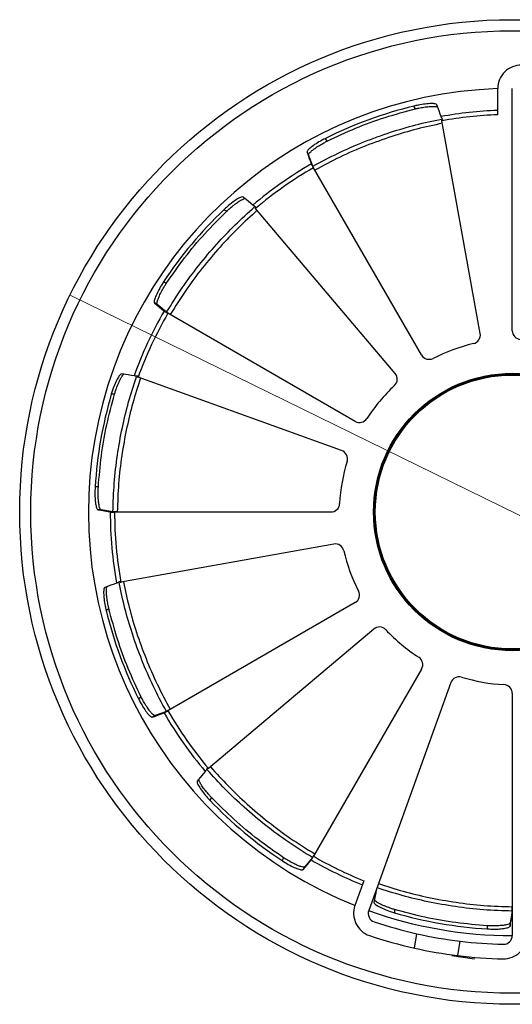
# Model space of a CAD drawing. Header units: millimetres. Extents: x 69 to 138, y 38 to 186.
# Tile 3 of 5: x 69 to 91, y 141 to 186. Entities that reach past the tile are written whole.
import ezdxf

# ---------------------------------------------------------------- set-up
doc = ezdxf.new("R2010")
doc.units = ezdxf.units.MM
doc.styles.add('SLDTEXTSTYLE0', font='TXT', dxfattribs={"width": 0.75})
doc.dimstyles.new('SLDDIMSTYLE1', dxfattribs={"dimtxt": 3.5, "dimasz": 3.302, "dimexe": 0, "dimexo": 0.0625, "dimgap": 0.875, "dimtad": 1, "dimlfac": 5, "dimrnd": 1e-09, "dimzin": 12, "dimdsep": 46, "dimtxsty": 'SLDTEXTSTYLE0', "dimblk1": 'NONE', "dimsah": 1, "dimcen": 0, "dimadec": 0, "dimazin": 3, "dimtfac": 1, "dimtmove": 0, "dimatfit": 3, "dimldrblk": 'NONE', "dimfxl": 0, "dimfrac": 2, "dimtolj": 1, "dimtzin": 12, "dimarcsym": 0})

# ---------------------------------------------------------------- blocks, each defined once
blk = doc.blocks.new('_D_1')
at = {"color": 7, "linetype": 'Continuous', "lineweight": 18}
for q in [(71.315, 173.675), (135.526, 142.184)]:
    blk.add_line((111.538, 153.949), q, dxfattribs=at)
blk.add_solid([(111.538, 153.949), (114.279, 152.039), (114.726, 152.951)], dxfattribs=at)
at = {"color": 7, "linetype": 'Continuous', "lineweight": 18, "char_height": 3.5, "attachment_point": 1, "rotation": 333.8757, "style": 'SLDTEXTSTYLE0'}
for s, insert in [('%%c', (125.805, 151.97)), ('224', (130.567, 149.694))]:
    blk.add_mtext(s, dxfattribs=dict(at, insert=insert))
blk = doc.blocks.new('_None')

msp = doc.modelspace()

# ---------------------------------------------------------------- linework, layer by layer
at = {"color": 7, "linetype": 'Continuous', "lineweight": 25}
for p, q in [((90.7644, 181.8841), (90.7644, 183.0816)), ((91.4264, 172.0621), (91.4264, 183.0816)), ((87.021, 182.1545), (86.948, 182.281)), ((91.4264, 182.0937), (91.4311, 182.0937)), ((91.4291, 182.067), (91.4264, 182.067)), ((88.2207, 181.6442), (88.2693, 181.653)), ((89.9667, 171.9319), (88.2267, 181.6109)), ((83.0015, 180.684), (82.9285, 180.8104)), ((82.1658, 180.0578), (82.0928, 180.1842)), ((82.3544, 179.5424), (82.1658, 180.0578)), ((82.2894, 179.6468), (82.3011, 179.6226)), ((82.3011, 179.6226), (82.2988, 179.6213)), ((82.3023, 179.6233), (82.3011, 179.6226)), ((87.3013, 170.9567), (82.3842, 179.4733)), ((78.4398, 177.4943), (78.3134, 177.5673)), ((79.7339, 177.6523), (79.7716, 177.6842)), ((86.1022, 170.1141), (79.7558, 177.6264)), ((75.6941, 174.2111), (75.5677, 174.2841)), ((75.2835, 173.2509), (75.157, 173.3239)), ((75.7045, 172.8989), (75.2835, 173.2509)), ((75.5961, 172.9568), (75.6182, 172.9417)), ((75.6182, 172.9417), (75.6169, 172.9394)), ((75.6189, 172.9429), (75.6182, 172.9417)), ((84.2814, 167.9369), (75.7648, 172.854)), ((74.3802, 169.9517), (74.3968, 169.9982)), ((83.6643, 166.6076), (74.412, 169.9403)), ((73.3384, 169.1679), (73.1924, 169.1679)), ((72.6022, 164.9517), (72.4562, 164.9517)), ((72.7266, 163.9149), (72.5806, 163.9149)), ((73.2673, 163.8205), (72.7266, 163.9149)), ((73.1444, 163.8164), (73.1711, 163.8144)), ((73.1711, 163.8158), (73.1711, 163.8144)), ((73.1711, 163.8144), (73.1711, 163.8117)), ((73.1711, 163.8117), (73.342, 163.8117)), ((83.1761, 163.8117), (73.342, 163.8117)), ((83.3063, 162.352), (73.6273, 160.612)), ((73.5939, 160.606), (73.5851, 160.6546)), ((84.2814, 159.6866), (75.7648, 154.7695)), ((73.0836, 159.4063), (72.9572, 159.3333)), ((85.124, 158.4875), (77.6118, 152.1411)), ((87.3013, 156.6668), (82.3842, 148.1502)), ((88.6305, 156.0496), (84.8962, 145.6821)), ((91.4264, 155.5614), (91.4264, 144.5419)), ((74.5542, 155.3869), (74.4277, 155.3139)), ((75.6958, 154.7397), (75.1804, 154.5511)), ((75.5914, 154.6748), (75.6156, 154.6864)), ((75.6149, 154.6876), (75.6156, 154.6864)), ((75.1804, 154.5512), (75.0539, 154.4782)), ((77.5859, 152.1193), (77.554, 152.157)), ((77.6118, 152.1411), (77.5859, 152.1193)), ((77.7438, 150.8251), (77.6708, 150.6987)), ((81.0271, 148.0795), (80.9541, 147.9531)), ((82.3393, 148.0898), (81.9872, 147.6688)), ((82.2814, 147.9814), (82.2965, 148.0035)), ((82.2953, 148.0042), (82.2965, 148.0035)), ((81.9872, 147.6688), (81.9142, 147.5424)), ((84.6792, 147.0331), (84.2734, 145.9065)), ((85.2309, 146.6115), (85.2353, 146.6099)), ((86.0702, 145.7237), (86.0702, 145.5777)), ((91.4177, 145.6526), (91.3233, 145.112)), ((91.4224, 145.5565), (91.4224, 145.8502)), ((91.4217, 145.5298), (91.4238, 145.5565)), ((91.4264, 145.5298), (91.4217, 145.5298)), ((91.4224, 145.5565), (91.4238, 145.5565)), ((91.4238, 145.5565), (91.4264, 145.5565)), ((90.2864, 144.9875), (90.2864, 144.8415)), ((91.3233, 145.112), (91.3233, 144.966)), ((86.9761, 143.9687), (87.0901, 144.6216)), ((88.9467, 143.6275), (89.0608, 144.2805))]:
    msp.add_line(p, q, dxfattribs=at)
at = {"color": 7, "linetype": 'Continuous'}
msp.add_line((89.7119, 143.468), (88.674, 143.6247), dxfattribs=at)
at = {"color": 7, "linetype": 'Continuous', "lineweight": 25, "flags": 128}
for points in [[(88.1871, 181.8045), (88.1449, 181.9198), (88.0934, 182.0605), (87.9905, 182.3419)], [(88.2267, 181.6109), (88.2259, 181.6151), (88.2252, 181.6193), (88.2244, 181.6234), (88.2237, 181.6276), (88.2229, 181.6318), (88.2222, 181.6359), (88.2214, 181.6401), (88.2207, 181.6442)], [(82.0928, 180.1842), (82.1443, 180.0435), (82.1958, 179.9028), (82.2894, 179.6468)], [(82.2988, 179.6213), (82.3061, 179.6086), (82.3147, 179.5937), (82.3245, 179.5768), (82.3352, 179.5582), (82.3467, 179.5382), (82.3589, 179.5172), (82.3714, 179.4955), (82.3842, 179.4733)], [(79.6247, 177.7743), (79.5306, 177.853), (79.4156, 177.9492), (79.1857, 178.1414)], [(79.7558, 177.6264), (79.753, 177.6296), (79.7503, 177.6329), (79.7476, 177.6361), (79.7448, 177.6394), (79.7421, 177.6426), (79.7394, 177.6458), (79.7366, 177.649), (79.7339, 177.6523)], [(75.157, 173.3239), (75.272, 173.2278), (75.3869, 173.1317), (75.5961, 172.9568)], [(75.6169, 172.9394), (75.6296, 172.9321), (75.6445, 172.9234), (75.6614, 172.9137), (75.68, 172.903), (75.6999, 172.8914), (75.721, 172.8793), (75.7427, 172.8667), (75.7648, 172.854)], [(74.2246, 170.0028), (74.1037, 170.0239), (73.956, 170.0497), (73.6608, 170.1013)], [(74.412, 169.9403), (74.408, 169.9417), (74.404, 169.9431), (74.4, 169.9446), (74.3961, 169.946), (74.3921, 169.9475), (74.3881, 169.9489), (74.3841, 169.9503), (74.3802, 169.9517)], [(72.5806, 163.9149), (72.7282, 163.8891), (72.8758, 163.8633), (73.1444, 163.8164)], [(73.4337, 160.5725), (73.3184, 160.5303), (73.1776, 160.4788), (72.8962, 160.3758)], [(73.6273, 160.612), (73.6231, 160.6113), (73.6189, 160.6105), (73.6147, 160.6098), (73.6105, 160.609), (73.6064, 160.6083), (73.6022, 160.6075), (73.5981, 160.6068), (73.5939, 160.606)], [(75.0539, 154.4782), (75.1946, 154.5296), (75.3353, 154.5811), (75.5914, 154.6748)], [(75.6156, 154.6864), (75.6157, 154.6861), (75.6159, 154.6858), (75.616, 154.6856), (75.6162, 154.6853), (75.6164, 154.685), (75.6165, 154.6847), (75.6167, 154.6844), (75.6169, 154.6841)], [(75.6169, 154.6841), (75.6296, 154.6915), (75.6445, 154.7001), (75.6614, 154.7098), (75.68, 154.7205), (75.6999, 154.7321), (75.721, 154.7442), (75.7427, 154.7568), (75.7648, 154.7695)], [(77.4639, 152.0101), (77.3851, 151.9159), (77.289, 151.8009), (77.0967, 151.5711)], [(81.9142, 147.5424), (82.0103, 147.6573), (82.1065, 147.7723), (82.2814, 147.9814)], [(82.2965, 148.0035), (82.2968, 148.0034), (82.297, 148.0032), (82.2973, 148.0031), (82.2976, 148.0029), (82.2979, 148.0027), (82.2982, 148.0026), (82.2985, 148.0024), (82.2988, 148.0022)], [(82.2988, 148.0022), (82.3061, 148.0149), (82.3147, 148.0298), (82.3245, 148.0467), (82.3352, 148.0653), (82.3467, 148.0853), (82.3589, 148.1063), (82.3714, 148.1281), (82.3842, 148.1502)], [(85.2353, 146.6099), (85.2142, 146.489), (85.1884, 146.3414), (85.1369, 146.0462)], [(91.3233, 144.966), (91.3491, 145.1136), (91.3748, 145.2612), (91.4217, 145.5298)]]:
    msp.add_lwpolyline(points, dxfattribs=at)
at = {"color": 7, "linetype": 'Continuous', "lineweight": 25}
for radius in [22.4, 21.896, 6.31, 6.27, 6.23]:
    msp.add_circle((91.4264, 163.8118), radius, dxfattribs=at)
for centre, radius, start, end in [((91.8264, 183.0816), 1.062, 88.81084, 180), ((91.4264, 163.8118), 19.274, 91.96831, 248.22284), ((91.4264, 163.8118), 19.0044, 103.63006, 116.5611), ((91.4264, 163.8118), 18.282, 92.07516, 100.20578), ((91.4264, 163.8118), 18.0845, 92.09784, 100.19116), ((91.4264, 163.8118), 18.282, 119.98538, 130.20578), ((91.4264, 163.8118), 18.0845, 120, 130.19116), ((91.4264, 163.8118), 19.0044, 133.63006, 146.5611), ((91.4264, 163.8118), 18.282, 149.98538, 160.20578), ((91.4264, 163.8118), 18.0845, 150, 160.19116), ((91.8264, 172.0621), 0.4, 180, 267.2243), ((89.573, 171.8611), 0.4, 282.96686, 10.19116), ((91.4264, 163.8118), 7.86, 102.96686, 117.2243), ((87.6477, 171.1567), 0.4, 210, 297.2243), ((85.7966, 169.856), 0.4, 312.96686, 40.19116), ((91.4264, 163.8118), 7.86, 132.96686, 147.2243), ((91.4264, 163.8118), 19.0044, 163.63006, 176.5611), ((84.4814, 168.2833), 0.4, 240, 327.2243), ((83.5287, 166.2313), 0.4, 342.96686, 70.19116), ((91.4264, 163.8118), 7.86, 162.96686, 177.2243), ((83.1761, 164.2118), 0.4, 270, 357.2243), ((91.4264, 163.8118), 18.282, 179.98538, 190.20578), ((91.4264, 163.8118), 18.0845, 180, 190.19116), ((83.377, 161.9583), 0.4, 12.96686, 100.19116), ((91.4264, 163.8118), 7.86, 192.96686, 207.2243), ((84.0814, 160.033), 0.4, 300, 27.2243), ((91.4264, 163.8118), 19.0044, 193.63006, 206.5611), ((85.3822, 158.1819), 0.4, 42.96686, 130.19116), ((91.4264, 163.8118), 7.86, 222.96686, 237.2243), ((86.9548, 156.8668), 0.4, 330, 57.2243), ((89.0068, 155.9141), 0.4, 72.96686, 160.19116), ((91.4264, 163.8118), 7.86, 252.96686, 267.2243), ((91.0264, 155.5614), 0.4, 0, 87.2243), ((91.4264, 163.8118), 18.282, 209.98538, 220.20578), ((91.4264, 163.8118), 18.0845, 210, 220.19116), ((91.4264, 163.8118), 19.0044, 223.63006, 236.5611), ((91.4264, 163.8118), 18.282, 239.98538, 248.116), ((91.4264, 163.8118), 18.0845, 240, 248.09332), ((85.2725, 145.5466), 1.062, 160.19116, 251.38032), ((85.2725, 145.5466), 0.4, 160.19116, 251.38032), ((91.4264, 163.8118), 19.274, 250.19122, 269.99994), ((91.4264, 163.8118), 19.674, 251.38032, 257.26689), ((91.4264, 163.8118), 19.0044, 253.63006, 266.5611), ((91.4264, 163.8118), 20.336, 251.38032, 257.35904), ((91.4264, 163.8118), 19.674, 257.26689, 263.09393), ((91.4264, 163.8118), 19.674, 263.09393, 268.81084), ((91.0264, 144.5419), 1.062, 268.81084, 0), ((91.0264, 144.5419), 0.4, 268.81084, 0), ((91.4264, 163.8118), 20.336, 257.35904, 262.99623), ((91.4264, 163.8118), 20.336, 262.99623, 268.81084)]:
    msp.add_arc(centre, radius, start, end, dxfattribs=at)
for points, knots in [([(87.9905, 182.3419), (87.9725, 182.357), (87.9366, 182.3871), (87.745, 182.3993), (87.4744, 182.3805), (87.1914, 182.3366), (87.0136, 182.296), (86.948, 182.281)], [0, 0, 0, 0, 0.217278, 0.4342838, 0.6567655, 0.8732014, 1, 1, 1, 1]), ([(83.0015, 180.684), (83.4325, 180.8874), (84.2945, 181.2943), (85.6394, 181.7864), (86.5605, 182.0318), (87.021, 182.1545)], [0, 0, 0, 0, 0.3332991, 0.6667112, 1, 1, 1, 1]), ([(87.0209, 182.1546), (87.073, 182.1667), (87.203, 182.1968), (87.3774, 182.2273), (87.5319, 182.2484), (87.6428, 182.2598), (87.7314, 182.2657), (87.8018, 182.268), (87.8584, 182.2678), (87.9322, 182.2644), (87.9948, 182.257), (88.0198, 182.2452), (88.0271, 182.2418)], [0, 0, 0, 0, 0.115314, 0.2882419, 0.3938251, 0.4899732, 0.5766004, 0.645737, 0.7109851, 0.7723695, 0.9331141, 1, 1, 1, 1]), ([(82.3544, 179.5423), (82.7377, 179.7475), (83.496, 180.1532), (84.6785, 180.6638), (85.8561, 181.0903), (87.035, 181.4405), (87.8192, 181.6082), (88.212, 181.6923)], [0, 0, 0, 0, 0.2081335, 0.411682, 0.6160732, 0.8076757, 1, 1, 1, 1]), ([(88.247, 181.4978), (87.8602, 181.4146), (87.085, 181.2479), (85.9207, 180.9017), (84.7539, 180.4793), (83.5824, 179.9741), (82.8293, 179.572), (82.4491, 179.369)], [0, 0, 0, 0, 0.1913811, 0.3834791, 0.5870977, 0.7915411, 1, 1, 1, 1]), ([(88.2693, 181.653), (88.2576, 181.6737), (88.2341, 181.715), (88.2066, 181.7651), (88.1913, 181.7945), (88.1882, 181.8019), (88.1871, 181.8045)], [0, 0, 0, 0, 0.2863062, 0.57308, 0.8469449, 1, 1, 1, 1]), ([(82.9285, 180.8104), (82.8276, 180.7572), (82.626, 180.651), (82.3677, 180.4816), (82.1811, 180.332), (82.0931, 180.2307), (82.0929, 180.197), (82.0928, 180.1842)], [0, 0, 0, 0, 0.2140056, 0.4276362, 0.6480085, 0.866373, 1, 1, 1, 1]), ([(82.1658, 180.0578), (82.1649, 180.0661), (82.163, 180.0848), (82.1913, 180.1326), (82.2583, 180.2056), (82.3534, 180.2855), (82.4545, 180.3602), (82.5458, 180.4229), (82.6806, 180.5087), (82.8364, 180.5995), (82.9552, 180.6604), (83.0015, 180.6841)], [0, 0, 0, 0, 0.0912772, 0.2045422, 0.3400858, 0.4986406, 0.5681643, 0.6517642, 0.7493794, 0.902461, 1, 1, 1, 1]), ([(82.4491, 179.369), (82.4379, 179.3885), (82.4155, 179.4275), (82.3864, 179.4798), (82.365, 179.5198), (82.3564, 179.5372), (82.3547, 179.5416), (82.3544, 179.5423)], [0, 0, 0, 0, 0.2385326, 0.4770713, 0.7155917, 0.9541544, 1, 1, 1, 1]), ([(79.1857, 178.1414), (79.1626, 178.1455), (79.1165, 178.1535), (78.9444, 178.0684), (78.7195, 177.9167), (78.4963, 177.7372), (78.3627, 177.6132), (78.3134, 177.5673)], [0, 0, 0, 0, 0.217278, 0.4342836, 0.6567656, 0.8732007, 1, 1, 1, 1]), ([(78.4397, 177.4944), (78.4787, 177.5309), (78.5763, 177.622), (78.712, 177.7356), (78.8353, 177.8311), (78.9257, 177.8964), (78.9995, 177.9459), (79.0593, 177.983), (79.1084, 178.0112), (79.174, 178.0451), (79.2319, 178.07), (79.2595, 178.0723), (79.2676, 178.073)], [0, 0, 0, 0, 0.1153126, 0.2882406, 0.3938243, 0.4899731, 0.5766001, 0.6457371, 0.7109848, 0.7723692, 0.9331141, 1, 1, 1, 1]), ([(75.6941, 174.2111), (75.9656, 174.6027), (76.5087, 175.3862), (77.4274, 176.4847), (78.1024, 177.1578), (78.4398, 177.4943)], [0, 0, 0, 0, 0.3332996, 0.6667114, 1, 1, 1, 1]), ([(75.7045, 172.8988), (75.9359, 173.2712), (76.3908, 174.0032), (77.16, 175.0363), (77.9643, 175.9916), (78.8089, 176.883), (79.4042, 177.4204), (79.7024, 177.6896)], [0, 0, 0, 0, 0.2098692, 0.4125552, 0.6160733, 0.8076757, 1, 1, 1, 1]), ([(79.8299, 177.5386), (79.5365, 177.2731), (78.9486, 176.7412), (78.1146, 175.8606), (77.3175, 174.9142), (76.5552, 173.8912), (76.103, 173.165), (75.8732, 172.796)], [0, 0, 0, 0, 0.191381, 0.3834794, 0.5862349, 0.7898049, 1, 1, 1, 1]), ([(79.7716, 177.6842), (79.7511, 177.6962), (79.7102, 177.7202), (79.6613, 177.7499), (79.6334, 177.7678), (79.627, 177.7726), (79.6247, 177.7743)], [0, 0, 0, 0, 0.2862972, 0.5730784, 0.8469424, 1, 1, 1, 1]), ([(75.5677, 174.2841), (75.5069, 174.1876), (75.3855, 173.9947), (75.2464, 173.7189), (75.1596, 173.496), (75.134, 173.3644), (75.1507, 173.335), (75.157, 173.3239)], [0, 0, 0, 0, 0.214007, 0.4276376, 0.6480099, 0.8663728, 1, 1, 1, 1]), ([(75.2835, 173.2509), (75.2785, 173.2577), (75.2675, 173.2729), (75.2682, 173.3285), (75.2897, 173.4252), (75.3321, 173.5419), (75.3823, 173.6572), (75.43, 173.7571), (75.5038, 173.8988), (75.5934, 174.0554), (75.6658, 174.1675), (75.694, 174.2112)], [0, 0, 0, 0, 0.0912773, 0.2045421, 0.3400853, 0.4986402, 0.5681649, 0.6517641, 0.7493789, 0.9024624, 1, 1, 1, 1]), ([(75.8732, 172.796), (75.8538, 172.8073), (75.8149, 172.8299), (75.7635, 172.8607), (75.725, 172.8846), (75.7089, 172.8954), (75.7051, 172.8983), (75.7045, 172.8988)], [0, 0, 0, 0, 0.23853983, 0.47707524, 0.71559177, 0.95415517, 1, 1, 1, 1]), ([(73.6608, 170.1013), (73.6388, 170.0932), (73.5948, 170.0771), (73.4884, 169.9174), (73.3694, 169.6736), (73.2659, 169.4065), (73.2122, 169.2323), (73.1924, 169.1679)], [0, 0, 0, 0, 0.2172783, 0.4342839, 0.6567634, 0.8731999, 1, 1, 1, 1]), ([(73.2673, 163.8204), (73.2813, 164.255), (73.3091, 165.1146), (73.4581, 166.3939), (73.6776, 167.627), (73.9638, 168.823), (74.2106, 169.5861), (74.3342, 169.9683)], [0, 0, 0, 0, 0.2081337, 0.4116826, 0.6160737, 0.807676, 1, 1, 1, 1]), ([(73.3383, 169.1679), (73.3538, 169.219), (73.3928, 169.3467), (73.4535, 169.5129), (73.5125, 169.6573), (73.5581, 169.759), (73.5973, 169.8388), (73.6306, 169.9009), (73.659, 169.9498), (73.6988, 170.012), (73.7365, 170.0625), (73.7592, 170.0783), (73.7659, 170.0829)], [0, 0, 0, 0, 0.115315, 0.2882417, 0.3938249, 0.4899734, 0.5766001, 0.6457362, 0.7109848, 0.7723693, 0.9331143, 1, 1, 1, 1]), ([(74.5201, 169.9013), (74.3988, 169.5247), (74.1556, 168.7701), (73.8732, 167.5887), (73.6556, 166.3669), (73.5074, 165.0999), (73.4791, 164.2466), (73.4648, 163.8158)], [0, 0, 0, 0, 0.1913807, 0.3834789, 0.587098, 0.7915413, 1, 1, 1, 1]), ([(74.3968, 169.9982), (74.3731, 169.9984), (74.3256, 169.9987), (74.2685, 170), (74.2353, 170.0015), (74.2274, 170.0025), (74.2246, 170.0028)], [0, 0, 0, 0, 0.28629901, 0.57307676, 0.84694414, 1, 1, 1, 1]), ([(74.3342, 169.9683), (74.3425, 169.9653), (74.3579, 169.9598), (74.3732, 169.9543), (74.3802, 169.9517)], [0, 0, 0, 0, 0.5414265, 1, 1, 1, 1]), ([(72.6022, 164.9517), (72.6415, 165.4266), (72.7201, 166.3767), (72.9664, 167.7874), (73.2144, 168.7078), (73.3384, 169.1679)], [0, 0, 0, 0, 0.33330022, 0.66671105, 1, 1, 1, 1]), ([(72.4562, 164.9517), (72.4518, 164.8377), (72.443, 164.61), (72.4606, 164.3016), (72.4968, 164.0652), (72.5405, 163.9383), (72.5696, 163.9213), (72.5806, 163.9149)], [0, 0, 0, 0, 0.2140036, 0.427636, 0.6480079, 0.866373, 1, 1, 1, 1]), ([(72.7266, 163.9149), (72.719, 163.9183), (72.7018, 163.9259), (72.6746, 163.9744), (72.6449, 164.0689), (72.6232, 164.1912), (72.6091, 164.3161), (72.6004, 164.4265), (72.5935, 164.5861), (72.5928, 164.7665), (72.5995, 164.8998), (72.6021, 164.9517)], [0, 0, 0, 0, 0.0912775, 0.2045424, 0.3400868, 0.4986416, 0.5681637, 0.6517646, 0.7493808, 0.9024633, 1, 1, 1, 1]), ([(73.4648, 163.8158), (73.4423, 163.8159), (73.3974, 163.816), (73.3375, 163.8169), (73.2921, 163.8183), (73.2728, 163.8196), (73.2681, 163.8203), (73.2673, 163.8205)], [0, 0, 0, 0, 0.2385377, 0.4770746, 0.7155907, 0.954156, 1, 1, 1, 1]), ([(73.0835, 159.4063), (73.0715, 159.4583), (73.0414, 159.5883), (73.0109, 159.7627), (72.9898, 159.9172), (72.9784, 160.0281), (72.9724, 160.1168), (72.9702, 160.1872), (72.9704, 160.2438), (72.9738, 160.3175), (72.9812, 160.3801), (72.9929, 160.4051), (72.9964, 160.4125)], [0, 0, 0, 0, 0.1153126, 0.2882422, 0.3938235, 0.4899746, 0.5766017, 0.6457382, 0.7109859, 0.7723691, 0.9331142, 1, 1, 1, 1]), ([(73.5851, 160.6546), (73.5645, 160.6429), (73.5232, 160.6195), (73.473, 160.592), (73.4436, 160.5767), (73.4363, 160.5736), (73.4337, 160.5725)], [0, 0, 0, 0, 0.2862979, 0.5730773, 0.8469441, 1, 1, 1, 1]), ([(75.6958, 154.7397), (75.4907, 155.1231), (75.0849, 155.8813), (74.5743, 157.0638), (74.1479, 158.2414), (73.7977, 159.4203), (73.6299, 160.2045), (73.5459, 160.5974)], [0, 0, 0, 0, 0.208134, 0.4116823, 0.6160731, 0.8076754, 1, 1, 1, 1]), ([(73.7404, 160.6323), (73.8235, 160.2455), (73.9902, 159.4704), (74.3364, 158.306), (74.7589, 157.1392), (75.264, 155.9678), (75.6662, 155.2147), (75.8692, 154.8345)], [0, 0, 0, 0, 0.1913815, 0.3834795, 0.587098, 0.7915419, 1, 1, 1, 1]), ([(72.8962, 160.3758), (72.8812, 160.3579), (72.8511, 160.322), (72.8388, 160.1304), (72.8577, 159.8597), (72.9016, 159.5767), (72.9422, 159.399), (72.9572, 159.3333)], [0, 0, 0, 0, 0.2172779, 0.4342825, 0.6567642, 0.8732014, 1, 1, 1, 1]), ([(74.5542, 155.3869), (74.3508, 155.8178), (73.9438, 156.6799), (73.4518, 158.0248), (73.2063, 158.9459), (73.0836, 159.4063)], [0, 0, 0, 0, 0.3332988, 0.6667114, 1, 1, 1, 1]), ([(74.4277, 155.3139), (74.4809, 155.213), (74.5872, 155.0114), (74.7566, 154.7531), (74.9062, 154.5664), (75.0074, 154.4784), (75.0411, 154.4782), (75.0539, 154.4782)], [0, 0, 0, 0, 0.2140065, 0.4276374, 0.6480089, 0.8663733, 1, 1, 1, 1]), ([(75.1804, 154.5511), (75.172, 154.5503), (75.1534, 154.5483), (75.1055, 154.5767), (75.0326, 154.6437), (74.9527, 154.7387), (74.878, 154.8399), (74.8153, 154.9312), (74.7294, 155.0659), (74.6387, 155.2218), (74.5778, 155.3406), (74.5541, 155.3868)], [0, 0, 0, 0, 0.0912772, 0.2045424, 0.3400858, 0.4986422, 0.5681635, 0.6517639, 0.7493812, 0.9024606, 1, 1, 1, 1]), ([(75.8692, 154.8345), (75.8497, 154.8233), (75.8107, 154.8009), (75.7584, 154.7718), (75.7184, 154.7503), (75.701, 154.7418), (75.6966, 154.74), (75.6958, 154.7397)], [0, 0, 0, 0, 0.2385382, 0.4770736, 0.7155941, 0.9541562, 1, 1, 1, 1]), ([(77.554, 152.157), (77.542, 152.1365), (77.5179, 152.0955), (77.4882, 152.0467), (77.4704, 152.0187), (77.4656, 152.0124), (77.4639, 152.0101)], [0, 0, 0, 0, 0.2863114, 0.5730779, 0.8469452, 1, 1, 1, 1]), ([(82.3393, 148.0899), (81.967, 148.3213), (81.2349, 148.7761), (80.2019, 149.5453), (79.2466, 150.3497), (78.3552, 151.1943), (77.8178, 151.7896), (77.5486, 152.0878)], [0, 0, 0, 0, 0.2098688, 0.4125551, 0.6160733, 0.8076754, 1, 1, 1, 1]), ([(77.6995, 152.2153), (77.965, 151.9219), (78.4969, 151.3339), (79.3776, 150.4999), (80.324, 149.7028), (81.3469, 148.9405), (82.0732, 148.4883), (82.4421, 148.2586)], [0, 0, 0, 0, 0.1913812, 0.3834795, 0.5862352, 0.7898056, 1, 1, 1, 1]), ([(77.0967, 151.5711), (77.0927, 151.548), (77.0846, 151.5018), (77.1698, 151.3298), (77.3214, 151.1048), (77.5009, 150.8817), (77.625, 150.7481), (77.6708, 150.6987)], [0, 0, 0, 0, 0.2172787, 0.4342843, 0.6567666, 0.8732006, 1, 1, 1, 1]), ([(77.7437, 150.825), (77.7073, 150.8641), (77.6162, 150.9616), (77.5026, 151.0974), (77.4071, 151.2207), (77.3418, 151.311), (77.2923, 151.3848), (77.2551, 151.4447), (77.227, 151.4938), (77.1931, 151.5593), (77.1682, 151.6172), (77.1659, 151.6448), (77.1652, 151.6529)], [0, 0, 0, 0, 0.1153125, 0.2882436, 0.3938258, 0.4899735, 0.5766022, 0.6457376, 0.7109844, 0.7723688, 0.9331145, 1, 1, 1, 1]), ([(81.0271, 148.0795), (80.6354, 148.351), (79.852, 148.8941), (78.7534, 149.8128), (78.0803, 150.4877), (77.7438, 150.8251)], [0, 0, 0, 0, 0.3332989, 0.6667116, 1, 1, 1, 1]), ([(80.9541, 147.9531), (81.0506, 147.8923), (81.2434, 147.7708), (81.5193, 147.6318), (81.7421, 147.545), (81.8738, 147.5194), (81.9031, 147.5361), (81.9142, 147.5424)], [0, 0, 0, 0, 0.2140057, 0.4276368, 0.6480085, 0.8663729, 1, 1, 1, 1]), ([(81.9872, 147.6688), (81.9804, 147.6639), (81.9653, 147.6529), (81.9097, 147.6535), (81.813, 147.6751), (81.6962, 147.7174), (81.581, 147.7677), (81.481, 147.8154), (81.3393, 147.8892), (81.1828, 147.9787), (81.0706, 148.0512), (81.027, 148.0794)], [0, 0, 0, 0, 0.0912772, 0.2045424, 0.340086, 0.4986413, 0.5681637, 0.6517639, 0.7493787, 0.9024609, 1, 1, 1, 1]), ([(82.4421, 148.2586), (82.4308, 148.2391), (82.4082, 148.2003), (82.3775, 148.1489), (82.3536, 148.1103), (82.3428, 148.0942), (82.3398, 148.0905), (82.3393, 148.0899)], [0, 0, 0, 0, 0.2385382, 0.4770806, 0.7155921, 0.9541574, 1, 1, 1, 1]), ([(91.4177, 145.6527), (90.9831, 145.6667), (90.1236, 145.6944), (88.8443, 145.8435), (87.6112, 146.0629), (86.4151, 146.3491), (85.6521, 146.5959), (85.2699, 146.7196)], [0, 0, 0, 0, 0.2081335, 0.4116821, 0.6160734, 0.8076756, 1, 1, 1, 1]), ([(85.3368, 146.9055), (85.7134, 146.7841), (86.4681, 146.5409), (87.6495, 146.2585), (88.8712, 146.041), (90.1383, 145.8928), (90.9916, 145.8645), (91.4224, 145.8502)], [0, 0, 0, 0, 0.191381, 0.3834791, 0.5870977, 0.7915411, 1, 1, 1, 1]), ([(86.0702, 145.7236), (86.0191, 145.7392), (85.8915, 145.7781), (85.7252, 145.8389), (85.5808, 145.8979), (85.4791, 145.9435), (85.3994, 145.9826), (85.3373, 146.0159), (85.2883, 146.0444), (85.2262, 146.0842), (85.1757, 146.1219), (85.1599, 146.1446), (85.1552, 146.1513)], [0, 0, 0, 0, 0.1153135, 0.2882415, 0.3938244, 0.4899731, 0.5765998, 0.6457372, 0.7109846, 0.7723696, 0.9331134, 1, 1, 1, 1]), ([(85.1369, 146.0462), (85.1449, 146.0242), (85.161, 145.9802), (85.3208, 145.8737), (85.5646, 145.7548), (85.8316, 145.6513), (86.0059, 145.5976), (86.0702, 145.5777)], [0, 0, 0, 0, 0.2172778, 0.4342839, 0.6567647, 0.8732005, 1, 1, 1, 1]), ([(90.2864, 144.9875), (89.8115, 145.0268), (88.8615, 145.1055), (87.4508, 145.3518), (86.5304, 145.5998), (86.0702, 145.7237)], [0, 0, 0, 0, 0.33329929, 0.66671118, 1, 1, 1, 1]), ([(91.4224, 145.8502), (91.4223, 145.8277), (91.4222, 145.7827), (91.4212, 145.7229), (91.4198, 145.6775), (91.4185, 145.6581), (91.4178, 145.6534), (91.4177, 145.6527)], [0, 0, 0, 0, 0.2385295, 0.4770732, 0.7155952, 0.9541567, 1, 1, 1, 1]), ([(91.3233, 145.112), (91.3199, 145.1043), (91.3123, 145.0872), (91.2638, 145.0599), (91.1693, 145.0303), (91.047, 145.0086), (90.9221, 144.9945), (90.8117, 144.9858), (90.652, 144.9788), (90.4717, 144.9781), (90.3383, 144.9848), (90.2864, 144.9874)], [0, 0, 0, 0, 0.0912774, 0.2045421, 0.340086, 0.498641, 0.5681642, 0.6517646, 0.7493796, 0.9024612, 1, 1, 1, 1]), ([(90.2864, 144.8415), (90.4004, 144.8372), (90.6281, 144.8284), (90.9366, 144.8459), (91.173, 144.8822), (91.2998, 144.9258), (91.3168, 144.9549), (91.3233, 144.966)], [0, 0, 0, 0, 0.2140049, 0.427636, 0.6480083, 0.8663729, 1, 1, 1, 1])]:
    msp.add_open_spline(points, degree=3, knots=knots, dxfattribs=at)

# ---------------------------------------------------------------- dimensions: what is measured, and where the dimension line sits
at = {"color": 7, "linetype": 'Continuous', "lineweight": 18}
dim = msp.add_diameter_dim_2p(p1=(71.3148, 173.6749), p2=(111.538, 153.9486), dimstyle='SLDDIMSTYLE1', dxfattribs=at)
dim.commit()
dim.dimension.update_dxf_attribs({"geometry": '_D_1', "text_midpoint": (129.7557, 145.0142), "dimtype": 163})

doc.saveas('drawing.dxf')
